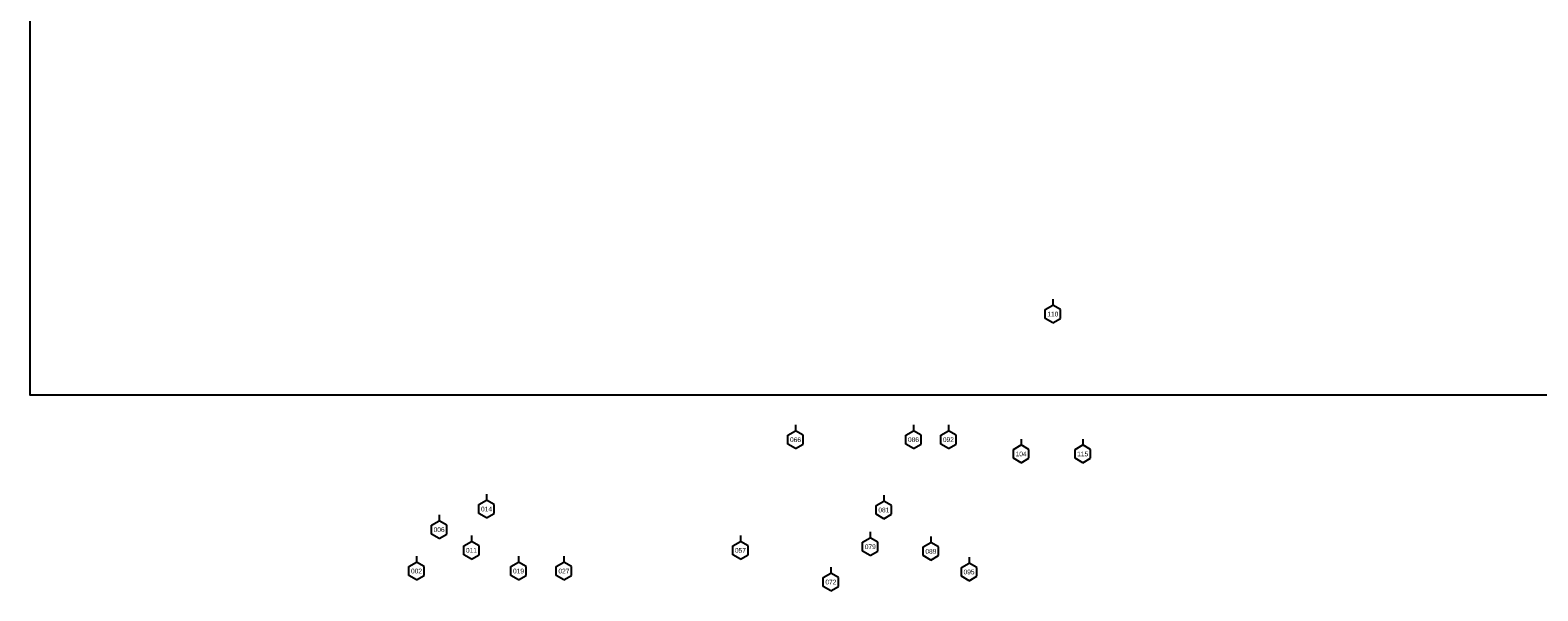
# Model space of a CAD drawing. Header units: inches. Extents: x -9.2 to 57.8, y 27.6 to 67.1.
# Tile 1 of 8: x -9.2 to 16.3, y 28.7 to 38.2. Entities that reach past the tile are written whole.
import ezdxf
from ezdxf.enums import TextEntityAlignment as Align

# ---------------------------------------------------------------- set-up
doc = ezdxf.new("R2010")
doc.units = ezdxf.units.IN
doc.header["$LTSCALE"] = 0.3
doc.header["$MEASUREMENT"] = 0
doc.set_wipeout_variables(frame=1)
doc.layers.get('0').update_dxf_attribs({"color": 3, "plot": 0})
for name, color, linetype in [('STRUCTURE', 30, 'Continuous'), ('TEXT', 255, 'Continuous'), ('XSEC', 7, 'Continuous')]:
    doc.layers.add(name, color=color, linetype=linetype)
doc.styles.add('xs', font='ARIAL.TTF')

# ---------------------------------------------------------------- blocks, each defined once
blk = doc.blocks.new('wipeout')
blk.add_wipeout([(0, 0.15), (-0.129917, 0.075), (-0.129917, -0.075), (0, -0.15), (0.129917, -0.075), (0.129917, 0.075)])
blk = doc.blocks.new('xsec')
blk.add_line((0, 0.35), (0, 0.25))
blk.add_blockref('wipeout', (0, 0.1))
for p, q in [((-0.13, 0.175), (0, 0.25)), ((-0.13, 0.025), (-0.13, 0.175)), ((0, -0.05), (-0.13, 0.025)), ((0.13, 0.175), (0, 0.25)), ((0, 0.25), (0, 0.25)), ((0, -0.05), (0.13, 0.025)), ((0.13, 0.025), (0.13, 0.175))]:
    blk.add_line(p, q)

msp = doc.modelspace()

# ---------------------------------------------------------------- linework, layer by layer
at = {"layer": 'STRUCTURE'}
msp.add_lwpolyline([(-9.197, 56.181), (57.779, 56.181), (57.779, 32.019), (-9.197, 32.019)], close=True, dxfattribs=at)

# ---------------------------------------------------------------- block references
at = {"layer": 'XSEC', "color": 3}
for p in [(3.762, 31.164), (5.759, 31.165), (6.35, 31.165), (7.581, 30.924), (8.624, 30.924), (-1.47, 29.989), (5.257, 29.974), (-2.273, 29.639), (-1.726, 29.289), (2.829, 29.289), (5.028, 29.351), (6.054, 29.274), (-2.655, 28.939), (-0.928, 28.939), (-0.159, 28.939), (4.361, 28.753), (6.7, 28.924)]:
    msp.add_blockref('xsec', p, dxfattribs=at)

# ---------------------------------------------------------------- next in the draw order: block references
msp.add_blockref('xsec', (8.118, 33.292), dxfattribs=at)

# ---------------------------------------------------------------- next in the draw order: texts
at = {"layer": 'TEXT', "style": 'xs'}
for s, p in [('066', (3.762, 31.263, 1)), ('086', (5.759, 31.264, 1)), ('092', (6.35, 31.264, 1)), ('104', (7.581, 31.022, 1)), ('115', (8.624, 31.022, 1)), ('014', (-1.47, 30.088, 1)), ('081', (5.257, 30.072, 1)), ('006', (-2.273, 29.738, 1)), ('011', (-1.726, 29.388, 1)), ('057', (2.829, 29.388, 1)), ('079', (5.028, 29.45, 1)), ('089', (6.054, 29.372, 1)), ('002', (-2.655, 29.038, 1)), ('019', (-0.928, 29.038, 1)), ('027', (-0.159, 29.038, 1)), ('072', (4.361, 28.852, 1)), ('095', (6.7, 29.022, 1))]:
    msp.add_text(s, height=0.08, dxfattribs=at).set_placement(p, align=Align.MIDDLE_CENTER)

# ---------------------------------------------------------------- next in the draw order: texts
msp.add_text('110', height=0.08, dxfattribs=at).set_placement((8.118, 33.391, 1), align=Align.MIDDLE_CENTER)

doc.saveas('drawing.dxf')
